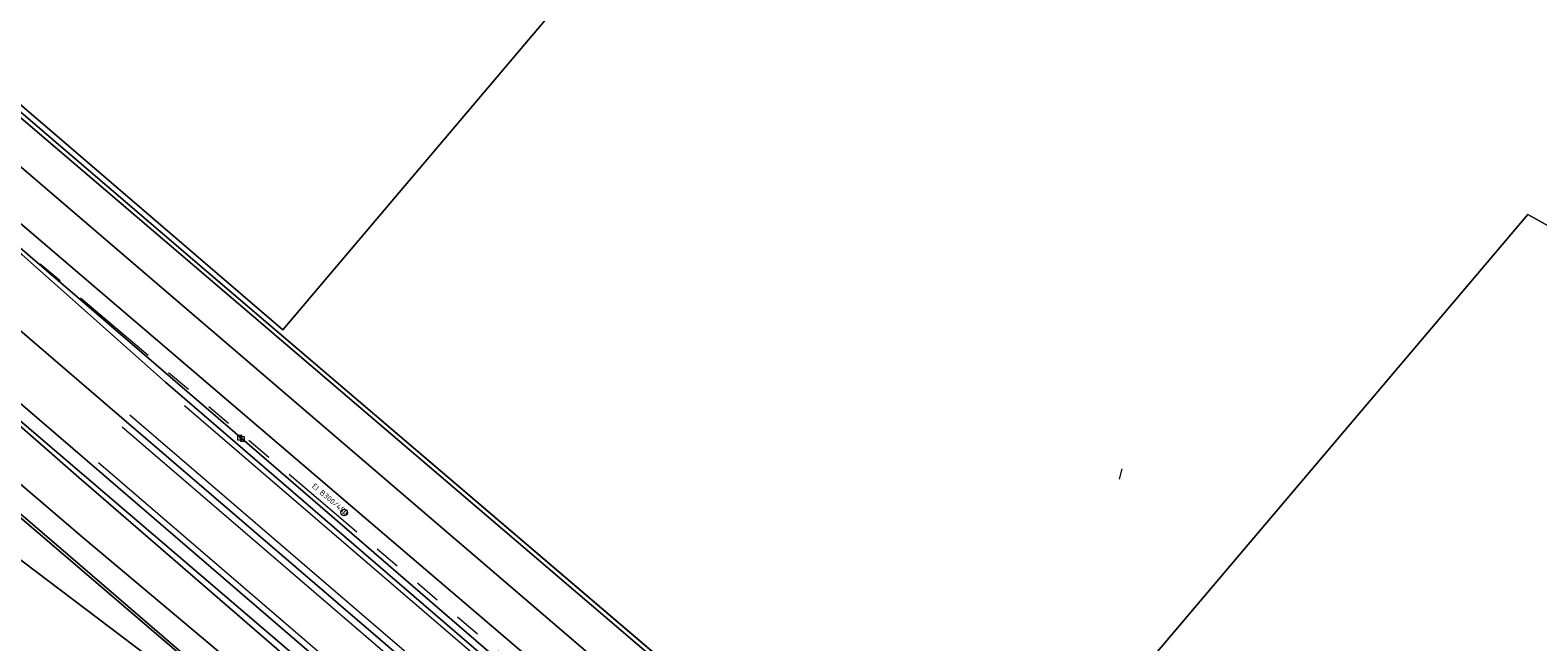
# Model space of a CAD drawing. Header units: metres. Extents: x 163628 to 167855, y 402678 to 405435.
# Tile 20 of 256: x 163843 to 163945, y 403205 to 403246. Entities that reach past the tile are written whole.
import ezdxf
from ezdxf.enums import TextEntityAlignment as Align

# ---------------------------------------------------------------- set-up
doc = ezdxf.new("R2010")
doc.units = ezdxf.units.M
doc.linetypes.add('X-CA190022.004-UO-WHM_Riolering gemeente_NLCS_v0.2$0$RI-GWA', pattern=[18.45, 6, -1.8, 1.75, -1.8, 1.75, -1.8, 1.75, -1.8])
doc.layers.get('0').update_dxf_attribs({"lineweight": 25})
for name, color, linetype, lineweight in [('X-CA190022.004-UO-BGT_Ondergrond$0$GE_117_WGIGeleideconstructie_Grens_GEM', 253, 'X-CA190022.004-UO-BGT_Ondergrond$0$Vangrail', 9), ('X-CA190022.004-UO-BGT_Ondergrond$0$GE_201_SHDHek_Lijn_GEM', 253, 'X-CA190022.004-UO-BGT_Ondergrond$0$Hekwerk', 9), ('X-CA190022.004-UO-BGT_Ondergrond$0$GE_214_Wegmarkering_Lijn_GEM', 253, 'Continuous', 9), ('X-CA190022.004-UO-BGT_Ondergrond$0$GE_311_WGDRijbaanRegionaleweg_Vlak_GEM', 253, 'Continuous', 9), ('X-CA190022.004-UO-BGT_Ondergrond$0$GE_361_OWGBerm_Vlak_GEM', 253, 'Continuous', 9), ('X-CA190022.004-UO-BGT_Ondergrond$0$GE_367_OWGBerm_groenvoorziening_grasenk_GEM', 253, 'Continuous', 9), ('X-CA190022.004-UO-BGT_Ondergrond$0$GE_401_OTDErf_Vlak_GEM', 253, 'Continuous', 9), ('X-CA190022.004-UO-BGT_Ondergrond$0$GE_461_BTDGraslandoverig_Vlak_GEM', 253, 'Continuous', 9), ('X-CA190022.004-UO-BGT_Ondergrond$0$GE_502_WTDWaterloop_Vlak_GEM', 253, 'Continuous', 9), ('X-CA190022.004-UO-BGT_Ondergrond$0$GE_661_SHDMuurGroterDan30cm_Vlak_GEM', 253, 'Continuous', 9), ('X-CA190022.004-UO-BGT_Ondergrond$0$GE_814_BRDVerkeersbord_Punt_GEM', 253, 'Continuous', 9), ('X-CA190022.004-UO-BGT_Ondergrond$0$GE_886_PutKolk_Punt_GEM', 253, 'Continuous', 9), ('X-CA190022.004-UO-KAD_Percelen$0$B-WE-KG-GRENS_PERCEEL-GV', 150, 'Continuous', 9), ('X-CA190022.004-UO-WHM_Riolering gemeente_NLCS_v0.2$0$B-WE-RI-DIAMETER-T18', 214, 'Continuous', 15), ('X-CA190022.004-UO-WHM_Riolering gemeente_NLCS_v0.2$0$B-WE-RI-GWA_TRANSPORTLEIDING-G', 214, 'X-CA190022.004-UO-WHM_Riolering gemeente_NLCS_v0.2$0$RI-GWA', 15)]:
    doc.layers.add(name, color=color, linetype=linetype, lineweight=lineweight)
doc.styles.add('X-CA190022.004-UO-BGT_Ondergrond$0$NLCS-ISO', font='NLCS-ISO.ttf')
doc.styles.add('X-CA190022.004-UO-WHM_Riolering gemeente_NLCS_v0.2$0$NLCS-ISO-M200-T18', font='NLCS-ISO.ttf', dxfattribs={"height": 0.36})
doc.linetypes.add('X-CA190022.004-UO-BGT_Ondergrond$0$Hekwerk', pattern='A,5,-1.5,[2,dgnlstyle-Veghel.shx,S=0.007937,R=0,X=0,Y=0],-1.5', length=8)
doc.linetypes.add('X-CA190022.004-UO-BGT_Ondergrond$0$Vangrail', pattern='A,10,-1.5,[3,dgnlstyle-Veghel.shx,S=0.007937,R=90,X=0,Y=0.5],-1,[3,dgnlstyle-Veghel.shx,S=0.007937,R=270,X=0,Y=-0.5],-1.5', length=14)

# ---------------------------------------------------------------- blocks, each defined once
blk = doc.blocks.new('X-CA190022.004-UO-BGT_Ondergrond$0$SRI-KOLK-SO')
at = {"color": 0, "linetype": 'ByBlock', "lineweight": 18}
blk.add_lwpolyline([(-1.125, -1.125), (1.125, -1.125), (1.125, 1.125), (-1.125, 1.125)], close=True, dxfattribs=at)
at = {"color": 0, "linetype": 'ByBlock', "lineweight": 18, "style": 'X-CA190022.004-UO-BGT_Ondergrond$0$NLCS-ISO'}
blk.add_text('k', height=1.5, dxfattribs=at).set_placement((0, 0), align=Align.MIDDLE_CENTER)
blk = doc.blocks.new('X-CA190022.004-UO-BGT_Ondergrond$0$IMGEOKolk')
at = {"xscale": 5, "yscale": 5, "zscale": 5}
blk.add_blockref('X-CA190022.004-UO-BGT_Ondergrond$0$SRI-KOLK-SO', (0, 0), dxfattribs=at)
blk = doc.blocks.new('X-CA190022.004-UO-BGT_Ondergrond$0$SIE-WEG_PAAL_VERKEERSBORD-SO')
at = {"linetype": 'ByBlock', "lineweight": 18}
blk.add_circle((0, 0), 1.5, dxfattribs=at)
at = {"linetype": 'ByBlock', "lineweight": 18, "style": 'X-CA190022.004-UO-BGT_Ondergrond$0$NLCS-ISO'}
blk.add_text('vb', height=1.5, dxfattribs=at).set_placement((0, 0.13), align=Align.MIDDLE_CENTER)
blk = doc.blocks.new('X-CA190022.004-UO-BGT_Ondergrond$0$IMGEOVerkeersbord')
at = {"xscale": 5, "yscale": 5, "zscale": 5}
blk.add_blockref('X-CA190022.004-UO-BGT_Ondergrond$0$SIE-WEG_PAAL_VERKEERSBORD-SO', (0, 0), dxfattribs=at)

msp = doc.modelspace()

# ---------------------------------------------------------------- linework, layer by layer
at = {"layer": 'X-CA190022.004-UO-BGT_Ondergrond$0$GE_117_WGIGeleideconstructie_Grens_GEM'}
msp.add_line((163868.994, 403196.036), (163846.23, 403215.725), dxfattribs=at)
at = {"layer": 'X-CA190022.004-UO-BGT_Ondergrond$0$GE_201_SHDHek_Lijn_GEM'}
for p, q in [((163854.849, 403229.652), (163891.151, 403198.708)), ((163854.849, 403229.652), (163891.151, 403198.708)), ((163854.849, 403229.652), (163891.151, 403198.708)), ((163916.494, 403215.625), (163916.659, 403216.323))]:
    msp.add_line(p, q, dxfattribs=at)
at = {"layer": 'X-CA190022.004-UO-BGT_Ondergrond$0$GE_214_Wegmarkering_Lijn_GEM'}
for p, q in [((163865.87, 403209.814), (163853.363, 403220.568)), ((163849.171, 403219.152), (163874.887, 403197.075)), ((163849.679, 403219.958), (163876.108, 403197.278)), ((163870.694, 403196.858), (163847.565, 403216.723)), ((163877.978, 403199.454), (163865.87, 403209.814))]:
    msp.add_line(p, q, dxfattribs=at)
at = {"layer": 'X-CA190022.004-UO-BGT_Ondergrond$0$GE_311_WGDRijbaanRegionaleweg_Vlak_GEM', "flags": 128}
for points in [[(163799.858, 403267.183), (163819.742, 403250.233), (163842.392, 403230.766), (163852.093, 403222.159), (163865.445, 403210.642), (163877.771, 403200.055), (163878.19, 403199.701), (163877.978, 403199.454), (163876.108, 403197.278), (163875.782, 403196.899), (163875.181, 403197.417), (163849.464, 403219.493), (163826.588, 403239.105), (163805.12, 403257.514), (163800.259, 403261.661), (163797.31, 403264.182), (163797.618, 403264.546), (163799.667, 403266.958), (163799.858, 403267.183)], [(163797.31, 403264.182), (163800.259, 403261.661), (163805.12, 403257.514), (163826.588, 403239.105), (163849.464, 403219.493), (163875.181, 403197.417), (163875.782, 403196.899), (163875.489, 403196.557), (163873.605, 403194.365), (163873.321, 403194.035), (163864.348, 403201.77), (163845.825, 403217.695), (163803.702, 403253.9), (163794.917, 403261.368), (163795.146, 403261.638), (163797.017, 403263.84), (163797.31, 403264.182)]]:
    msp.add_lwpolyline(points, dxfattribs=at)
at = {"layer": 'X-CA190022.004-UO-BGT_Ondergrond$0$GE_361_OWGBerm_Vlak_GEM', "flags": 128}
msp.add_lwpolyline([(163819.918, 403250.422), (163830.234, 403241.564), (163842.922, 403230.656), (163856.761, 403218.761), (163874.044, 403203.842), (163878.411, 403199.958), (163878.19, 403199.701), (163877.771, 403200.055), (163865.445, 403210.642), (163852.093, 403222.159), (163842.392, 403230.766), (163819.742, 403250.233)], dxfattribs=at)
at = {"layer": 'X-CA190022.004-UO-BGT_Ondergrond$0$GE_367_OWGBerm_groenvoorziening_grasenk_GEM', "flags": 128}
for points in [[(163797.488, 403278.815), (163824.681, 403255.496), (163832.625, 403248.684), (163854.849, 403229.652), (163891.151, 403198.708), (163897.091, 403193.852), (163896.529, 403193.666), (163894.829, 403193.222), (163893.808, 403192.976), (163893.421, 403192.913), (163888.926, 403196.764), (163804.271, 403269.285), (163797.488, 403278.815)], [(163804.271, 403269.285), (163888.926, 403196.764), (163893.421, 403192.913), (163892.614, 403192.781), (163891.675, 403192.698), (163890.629, 403192.645), (163889.598, 403192.741), (163889.673, 403193.112), (163888.987, 403193.199), (163888.073, 403193.383), (163887.155, 403193.701), (163886.531, 403193.903), (163885.741, 403194.213), (163884.811, 403194.694), (163883.504, 403195.636), (163882.918, 403196.105), (163882.019, 403196.854), (163880.75, 403197.878), (163878.411, 403199.958), (163874.044, 403203.842), (163856.761, 403218.761), (163842.922, 403230.656), (163830.234, 403241.564), (163819.918, 403250.422)], [(163803.702, 403253.9), (163845.825, 403217.695), (163864.348, 403201.77), (163873.321, 403194.035), (163881.892, 403186.646), (163895.843, 403174.724), (163905.759, 403166.231), (163919.527, 403154.687), (163927.68, 403148.011), (163933.352, 403143.473), (163940.676, 403137.809), (163949.351, 403131.211), (163948.49, 403130.221), (163934.527, 403140.883), (163930.602, 403143.645), (163923.544, 403149.674), (163902.475, 403167.394), (163877.352, 403188.924), (163870.972, 403194.353), (163868.994, 403196.036), (163860.428, 403203.445), (163846.23, 403215.725), (163840.418, 403220.803)]]:
    msp.add_lwpolyline(points, dxfattribs=at)
at = {"layer": 'X-CA190022.004-UO-BGT_Ondergrond$0$GE_401_OTDErf_Vlak_GEM', "flags": 128}
msp.add_lwpolyline([(163943.741, 403152.67), (163907.405, 403183.309), (163907.492, 403183.504), (163907.331, 403186.513), (163906.78, 403186.485), (163898.418, 403194.292), (163897.091, 403193.852), (163891.151, 403198.708), (163854.849, 403229.652), (163832.625, 403248.684)], dxfattribs=at)
at = {"layer": 'X-CA190022.004-UO-BGT_Ondergrond$0$GE_461_BTDGraslandoverig_Vlak_GEM', "flags": 128}
msp.add_lwpolyline([(163860.428, 403203.445), (163860.741, 403197.39), (163845.52, 403210.508), (163829.066, 403224.61), (163814.738, 403236.818), (163798.466, 403250.652), (163786.83, 403260.583), (163776.264, 403270.298), (163775.446, 403271.398), (163760.682, 403283.976), (163744.212, 403298.021), (163728.434, 403311.456), (163717.004, 403321.107), (163719.456, 403323.919), (163730.713, 403314.282), (163747.029, 403300.468), (163769.557, 403281.251), (163796.999, 403257.968), (163822.441, 403236.145), (163840.418, 403220.803), (163846.23, 403215.725), (163860.428, 403203.445)], dxfattribs=at)
at = {"layer": 'X-CA190022.004-UO-BGT_Ondergrond$0$GE_502_WTDWaterloop_Vlak_GEM', "flags": 128}
for points in [[(163831.641, 403218.219), (163710.674, 403313.843), (163716.756, 403320.793), (163728.175, 403311.15), (163743.952, 403297.716), (163760.423, 403283.672), (163775.377, 403271.022), (163776.126, 403270.027), (163785.599, 403261.449), (163797.912, 403250.935), (163828.506, 403224.792), (163860.471, 403197.472), (163855.887, 403199.887), (163831.641, 403218.219)], [(163814.92, 403199.007), (163831.641, 403218.219), (163855.887, 403199.887), (163860.471, 403197.472), (163871.5, 403178.508), (163875.45, 403173.045), (163876.107, 403172.244), (163880.82, 403167.27), (163924.961, 403131.586), (163912.681, 403118.013)]]:
    msp.add_lwpolyline(points, dxfattribs=at)
at = {"layer": 'X-CA190022.004-UO-BGT_Ondergrond$0$GE_661_SHDMuurGroterDan30cm_Vlak_GEM', "flags": 128}
msp.add_lwpolyline([(163860.471, 403197.472), (163828.506, 403224.792), (163797.912, 403250.935), (163785.599, 403261.449), (163776.126, 403270.027), (163775.377, 403271.022), (163760.423, 403283.672), (163743.952, 403297.716), (163728.175, 403311.15), (163716.756, 403320.793), (163717.004, 403321.107), (163728.434, 403311.456), (163744.212, 403298.021), (163760.682, 403283.976), (163775.446, 403271.398), (163776.264, 403270.298), (163786.83, 403260.583), (163798.466, 403250.652), (163814.738, 403236.818), (163829.066, 403224.61), (163845.52, 403210.508), (163860.741, 403197.39), (163860.471, 403197.472)], dxfattribs=at)
at = {"layer": 'X-CA190022.004-UO-KAD_Percelen$0$B-WE-KG-GRENS_PERCEEL-GV', "flags": 128}
for points in [[(163887.341, 403194.464), (163886.842, 403194.843), (163865.946, 403212.67), (163789.989, 403277.544), (163782.916, 403283.573), (163759.303, 403303.699), (163717.721, 403339.188), (163713.588, 403342.716), (163707.949, 403348.114), (163693.707, 403362.415), (163685.691, 403370.151), (163664.466, 403389.236), (163662.701, 403388.524), (163663.007, 403386.808), (163659.057, 403390.019), (163644.453, 403401.889)], [(163986.805, 403056.602), (163988.881, 403059.062), (164005.008, 403078.166), (163983.216, 403090.521), (163948.726, 403120.039), (163918.572, 403145.78), (163896.276, 403164.94), (163884.246, 403175.487), (163864.145, 403195.719), (163856.763, 403203.077), (163846.648, 403211.559), (163832.005, 403224.052), (163804.154, 403247.719), (163777.26, 403270.884), (163751.827, 403292.379), (163718.294, 403320.865), (163693, 403339.322), (163678.617, 403351.124), (163657.149, 403369.562), (163628.476, 403394.003)], [(163789.989, 403277.544), (163865.946, 403212.67), (163886.842, 403194.843), (163887.341, 403194.464), (163888.885, 403193.292), (163909.91, 403177.332), (163909.75, 403177.539), (163909.195, 403178.373), (163908.697, 403179.243), (163908.26, 403180.144), (163907.885, 403181.074), (163907.573, 403182.026), (163907.327, 403182.997), (163907.149, 403183.976), (163904.209, 403186.487), (163896.032, 403193.495), (163890.534, 403198.207), (163890.846, 403198.572), (163810.126, 403267.475)], [(163887.81, 403258.53), (163860.01, 403225.68), (163810.626, 403268.058)], [(163810.126, 403267.475), (163890.846, 403198.572), (163890.534, 403198.207), (163896.032, 403193.495), (163904.209, 403186.487), (163905.049, 403187.482), (163944.042, 403233.467), (163949.701, 403230.332)], [(163804.154, 403247.719), (163832.005, 403224.052), (163846.648, 403211.559), (163856.763, 403203.077), (163864.145, 403195.719), (163884.246, 403175.487), (163896.276, 403164.94), (163918.572, 403145.78), (163948.726, 403120.039), (163983.216, 403090.521), (164005.008, 403078.166), (164007.974, 403081.606), (163961.91, 403121.39), (163953.603, 403126.462), (163938.264, 403137.97), (163916.342, 403155.991), (163884.498, 403183.483), (163808.515, 403248.408)], [(163808.515, 403248.408), (163884.498, 403183.483), (163916.342, 403155.991), (163938.264, 403137.97), (163953.603, 403126.462)]]:
    msp.add_lwpolyline(points, dxfattribs=at)
for points in [[(163810.626, 403268.058), (163860.01, 403225.68), (163887.81, 403258.53), (163838.579, 403300.615)], [(163948.647, 403150.158), (163960.787, 403167.032), (163968.541, 403177.106), (163986.605, 403201.417), (163996.216, 403211.855), (163988.184, 403214.062), (163979.185, 403216.917), (163970.796, 403220.008), (163962.596, 403223.723), (163956.21, 403226.861), (163949.701, 403230.332), (163944.042, 403233.467), (163905.049, 403187.482), (163904.209, 403186.487), (163907.149, 403183.976), (163939.512, 403156.336), (163940.36, 403157.321)]]:
    msp.add_lwpolyline(points, close=True, dxfattribs=at)
at = {"layer": 'X-CA190022.004-UO-WHM_Riolering gemeente_NLCS_v0.2$0$B-WE-RI-GWA_TRANSPORTLEIDING-G'}
msp.add_line((163832.256, 403239.776), (163895.616, 403186.176), dxfattribs=at)

# ---------------------------------------------------------------- block references
at = {"layer": 'X-CA190022.004-UO-BGT_Ondergrond$0$GE_814_BRDVerkeersbord_Punt_GEM', "xscale": 0.03, "yscale": 0.03, "zscale": 0.02}
msp.add_blockref('X-CA190022.004-UO-BGT_Ondergrond$0$IMGEOVerkeersbord', (163864.145, 403213.362), dxfattribs=at)
at = {"layer": 'X-CA190022.004-UO-BGT_Ondergrond$0$GE_886_PutKolk_Punt_GEM', "xscale": 0.025, "yscale": 0.025, "zscale": 0.025}
for p in [(163857.091, 403218.411), (163857.288, 403218.331)]:
    msp.add_blockref('X-CA190022.004-UO-BGT_Ondergrond$0$IMGEOKolk', p, dxfattribs=at)

# ---------------------------------------------------------------- texts
at = {"layer": 'X-CA190022.004-UO-WHM_Riolering gemeente_NLCS_v0.2$0$B-WE-RI-DIAMETER-T18', "style": 'X-CA190022.004-UO-WHM_Riolering gemeente_NLCS_v0.2$0$NLCS-ISO-M200-T18'}
msp.add_text('EI B300/450', height=0.36, rotation=319.7636, dxfattribs=at).set_placement((163861.941, 403215.088))

doc.saveas('drawing.dxf')
